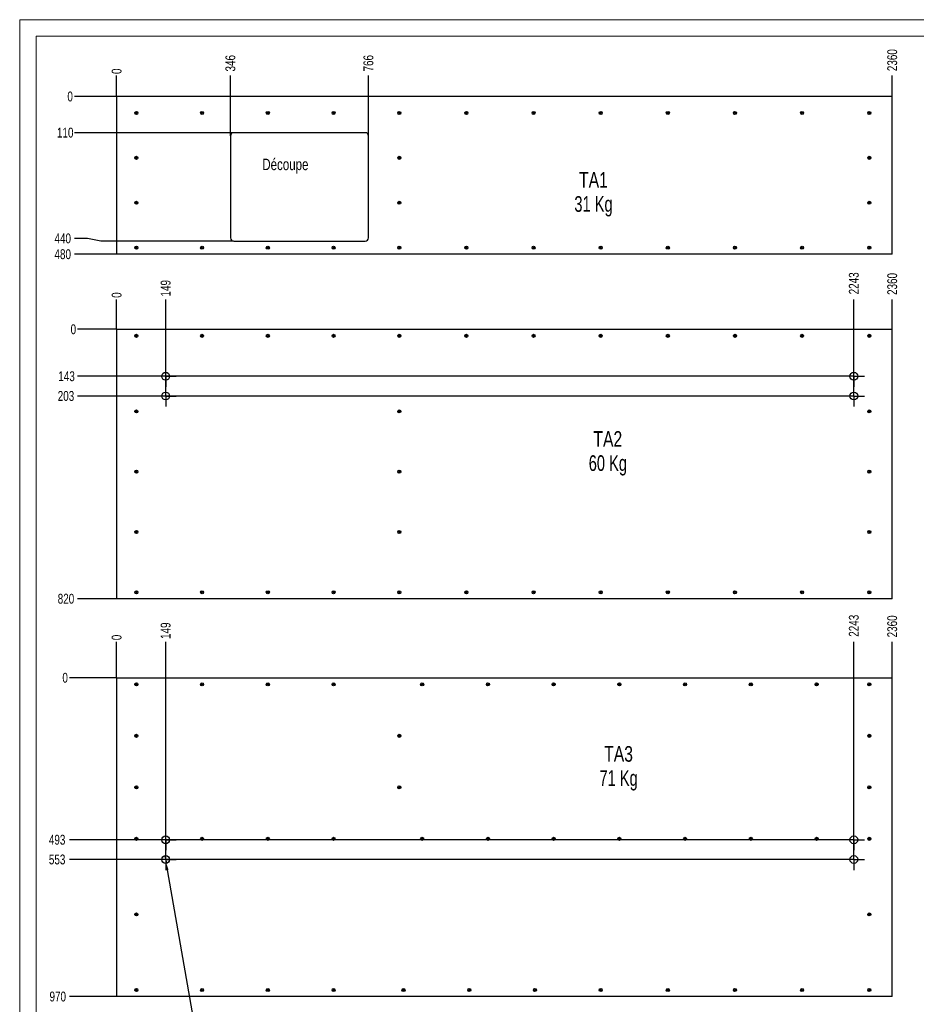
# Model space of a CAD drawing. Header units: millimetres. Extents: x 0 to 841, y 0 to 594.
# Tile 3 of 15: x 0 to 273, y 294 to 594. Entities that reach past the tile are written whole.
import ezdxf

# ---------------------------------------------------------------- set-up
doc = ezdxf.new("R2010")
doc.units = ezdxf.units.MM
doc.header["$PDSIZE"] = -1
doc.linetypes.add('CENTERX2', pattern=[20.32, 12.7, -2.54, 2.54, -2.54])
for name, color, linetype in [('COTES', 1, 'Continuous'), ('NOTES', 6, 'Continuous'), ('TRAIT-MIXTES', 3, 'CENTERX2')]:
    doc.layers.add(name, color=color, linetype=linetype)
doc.layers.add('TRAIT-FORT', color=4, linetype='Continuous', lineweight=25)
doc.styles.add('SLDTEXTSTYLE0', font='TXT', dxfattribs={"width": 0.75})
doc.styles.add('SLDTEXTSTYLE3', font='TXT', dxfattribs={"width": 0.7})
doc.dimstyles.new('SLDDIMSTYLE4', dxfattribs={"dimtxt": 3, "dimasz": 0.333333, "dimexe": 0, "dimexo": 0.0625, "dimgap": 0.75, "dimtad": 0, "dimtih": 1, "dimtoh": 1, "dimdec": 0, "dimlfac": 10, "dimrnd": 1e-09, "dimdsep": 46, "dimtxsty": 'SLDTEXTSTYLE0', "dimblk1": 'ORIGIN', "dimblk2": 'ORIGIN', "dimsah": 1, "dimcen": 0.09, "dimadec": 0, "dimazin": 2, "dimtfac": 1, "dimtdec": 0, "dimtofl": 0, "dimtmove": 0, "dimatfit": 3, "dimldrblk": 'ORIGIN', "dimfxl": 1, "dimfrac": 2, "dimtolj": 1, "dimtzin": 12, "dimarcsym": 0})
doc.dimstyles.new('SLDDIMSTYLE5', dxfattribs={"dimtxt": 3, "dimasz": 2, "dimexe": 0, "dimexo": 0.0625, "dimgap": 0.75, "dimtad": 0, "dimtih": 1, "dimtoh": 1, "dimdec": 0, "dimlfac": 10, "dimrnd": 1e-09, "dimzin": 12, "dimdsep": 46, "dimtxsty": 'SLDTEXTSTYLE0', "dimsah": 1, "dimcen": 0.09, "dimadec": 0, "dimazin": 3, "dimtfac": 1, "dimtdec": 0, "dimtofl": 0, "dimtmove": 0, "dimatfit": 3, "dimfxl": 1, "dimfrac": 2, "dimtolj": 1, "dimtzin": 12, "dimarcsym": 0})
doc.dimstyles.new('SLDDIMSTYLE6', dxfattribs={"dimtxt": 3, "dimasz": 2, "dimexe": 0, "dimexo": 0.0625, "dimgap": 0.75, "dimtad": 0, "dimtih": 1, "dimtoh": 1, "dimdec": 0, "dimlfac": 10, "dimrnd": 1e-09, "dimzin": 12, "dimdsep": 46, "dimtxsty": 'SLDTEXTSTYLE0', "dimblk1": 'NONE', "dimsah": 1, "dimcen": 0, "dimadec": 0, "dimazin": 3, "dimtfac": 1, "dimtdec": 0, "dimtmove": 0, "dimatfit": 3, "dimldrblk": 'NONE', "dimfxl": 1, "dimfrac": 2, "dimtolj": 1, "dimtzin": 12, "dimarcsym": 0})

# ---------------------------------------------------------------- blocks, each defined once
blk = doc.blocks.new('_D_60')
at = {"layer": 'COTES', "color": 0, "lineweight": -2, "transparency": 16777216}
blk.add_line((29.5, 570.68), (29.5, 577), dxfattribs=at)
at = {"layer": 'Defpoints', "color": 0, "transparency": 16777216}
for p in [(29.5, 577), (29.5, 570.62), (29.5, 570.62)]:
    blk.add_point(p, dxfattribs=at)
at = {"layer": 'COTES', "color": 0, "transparency": 16777216, "insert": (29.5, 578.31), "char_height": 3, "attachment_point": 5, "rotation": 90, "style": 'SLDTEXTSTYLE0'}
blk.add_mtext('\\A1;0', dxfattribs=at)
blk = doc.blocks.new('_Origin')
at = {"color": 0, "linetype": 'ByBlock', "lineweight": -2}
blk.add_line((0, 0), (-1, 0), dxfattribs=at)
blk.add_circle((0, 0), 0.5, dxfattribs=at)
blk = doc.blocks.new('_D_61')
at = {"layer": 'COTES', "color": 0, "lineweight": -2, "transparency": 16777216}
blk.add_line((64.12, 558.68), (64.12, 577), dxfattribs=at)
at = {"layer": 'Defpoints', "color": 0, "transparency": 16777216}
for p in [(64.12, 577), (29.5, 570.62), (64.12, 558.62)]:
    blk.add_point(p, dxfattribs=at)
at = {"layer": 'COTES', "color": 0, "transparency": 16777216, "insert": (64.12, 580.75), "char_height": 3, "attachment_point": 5, "rotation": 90, "style": 'SLDTEXTSTYLE0'}
blk.add_mtext('\\A1;346', dxfattribs=at)
blk = doc.blocks.new('_D_62')
at = {"layer": 'COTES', "color": 0, "lineweight": -2, "transparency": 16777216}
blk.add_line((106.12, 558.68), (106.12, 577), dxfattribs=at)
at = {"layer": 'Defpoints', "color": 0, "transparency": 16777216}
for p in [(106.12, 577), (29.5, 570.62), (106.12, 558.62)]:
    blk.add_point(p, dxfattribs=at)
at = {"layer": 'COTES', "color": 0, "transparency": 16777216, "insert": (106.12, 580.75), "char_height": 3, "attachment_point": 5, "rotation": 90, "style": 'SLDTEXTSTYLE0'}
blk.add_mtext('\\A1;766', dxfattribs=at)
blk = doc.blocks.new('_D_63')
at = {"layer": 'COTES', "color": 0, "lineweight": -2, "transparency": 16777216}
blk.add_line((265.5, 570.68), (265.5, 577), dxfattribs=at)
at = {"layer": 'Defpoints', "color": 0, "transparency": 16777216}
for p in [(265.5, 577), (29.5, 570.62), (265.5, 570.62)]:
    blk.add_point(p, dxfattribs=at)
at = {"layer": 'COTES', "color": 0, "transparency": 16777216, "insert": (265.5, 581.69), "char_height": 3, "attachment_point": 5, "rotation": 90, "style": 'SLDTEXTSTYLE0'}
blk.add_mtext('\\A1;2360', dxfattribs=at)
blk = doc.blocks.new('_D_64')
at = {"layer": 'COTES', "color": 0, "lineweight": -2, "transparency": 16777216}
blk.add_line((29.44, 570.62), (16.66, 570.62), dxfattribs=at)
at = {"layer": 'Defpoints', "color": 0, "transparency": 16777216}
for p in [(16.66, 570.62), (29.5, 570.62), (29.5, 570.62)]:
    blk.add_point(p, dxfattribs=at)
at = {"layer": 'COTES', "color": 0, "transparency": 16777216, "insert": (15.35, 570.62), "char_height": 3, "attachment_point": 5, "style": 'SLDTEXTSTYLE0'}
blk.add_mtext('\\A1;0', dxfattribs=at)
blk = doc.blocks.new('_D_65')
at = {"layer": 'COTES', "color": 0, "lineweight": -2, "transparency": 16777216}
blk.add_line((65.06, 559.62), (16.66, 559.62), dxfattribs=at)
at = {"layer": 'Defpoints', "color": 0, "transparency": 16777216}
for p in [(29.5, 570.62), (16.66, 559.62), (65.12, 559.62)]:
    blk.add_point(p, dxfattribs=at)
at = {"layer": 'COTES', "color": 0, "transparency": 16777216, "insert": (13.85, 559.62), "char_height": 3, "attachment_point": 5, "style": 'SLDTEXTSTYLE0'}
blk.add_mtext('\\A1;110', dxfattribs=at)
blk = doc.blocks.new('_D_66')
at = {"layer": 'COTES', "color": 0, "lineweight": -2, "transparency": 16777216}
for p, q in [((20.66, 527.44), (16.66, 527.44)), ((24.66, 526.62), (20.66, 527.44)), ((65.06, 526.62), (24.66, 526.62))]:
    blk.add_line(p, q, dxfattribs=at)
at = {"layer": 'Defpoints', "color": 0, "transparency": 16777216}
for p in [(29.5, 570.62), (16.66, 527.44), (65.12, 526.62)]:
    blk.add_point(p, dxfattribs=at)
at = {"layer": 'COTES', "color": 0, "transparency": 16777216, "insert": (13.1, 527.44), "char_height": 3, "attachment_point": 5, "style": 'SLDTEXTSTYLE0'}
blk.add_mtext('\\A1;440', dxfattribs=at)
blk = doc.blocks.new('_D_67')
at = {"layer": 'COTES', "color": 0, "lineweight": -2, "transparency": 16777216}
blk.add_line((29.44, 522.63), (16.66, 522.63), dxfattribs=at)
at = {"layer": 'Defpoints', "color": 0, "transparency": 16777216}
for p in [(29.5, 570.62), (16.66, 522.63), (29.5, 522.63)]:
    blk.add_point(p, dxfattribs=at)
at = {"layer": 'COTES', "color": 0, "transparency": 16777216, "insert": (13.1, 522.63), "char_height": 3, "attachment_point": 5, "style": 'SLDTEXTSTYLE0'}
blk.add_mtext('\\A1;480', dxfattribs=at)
blk = doc.blocks.new('SW_NOTE_12')
at = {"layer": 'NOTES', "color": 0, "char_height": 4.762, "attachment_point": 2}
for s, insert, style in [('TA1', (5.43, 6.14), 'SLDTEXTSTYLE0'), ('31 Kg', (5.44, -1.21), 'SLDTEXTSTYLE3')]:
    blk.add_mtext(s, dxfattribs=dict(at, insert=insert, style=style))
blk = doc.blocks.new('_D_68')
at = {"layer": 'COTES', "color": 0, "lineweight": -2, "transparency": 16777216}
blk.add_line((29.5, 499.86), (29.5, 508.9), dxfattribs=at)
at = {"layer": 'Defpoints', "color": 0, "transparency": 16777216}
for p in [(29.5, 508.9), (29.5, 499.79), (29.5, 499.79)]:
    blk.add_point(p, dxfattribs=at)
at = {"layer": 'COTES', "color": 0, "transparency": 16777216, "insert": (29.5, 510.21), "char_height": 3, "attachment_point": 5, "rotation": 90, "style": 'SLDTEXTSTYLE0'}
blk.add_mtext('\\A1;0', dxfattribs=at)
blk = doc.blocks.new('_D_69')
at = {"layer": 'COTES', "color": 0, "lineweight": -2, "transparency": 16777216}
blk.add_line((44.42, 482.76), (44.42, 508.9), dxfattribs=at)
at = {"layer": 'Defpoints', "color": 0, "transparency": 16777216}
for p in [(44.42, 508.9), (29.5, 499.79), (44.42, 482.7)]:
    blk.add_point(p, dxfattribs=at)
at = {"layer": 'COTES', "color": 0, "transparency": 16777216, "insert": (44.42, 512.28), "char_height": 3, "attachment_point": 5, "rotation": 90, "style": 'SLDTEXTSTYLE0'}
blk.add_mtext('\\A1;149', dxfattribs=at)
blk = doc.blocks.new('_D_70')
at = {"layer": 'COTES', "color": 0, "lineweight": -2, "transparency": 16777216}
blk.add_line((253.82, 482.76), (253.82, 508.9), dxfattribs=at)
at = {"layer": 'Defpoints', "color": 0, "transparency": 16777216}
for p in [(253.82, 508.9), (29.5, 499.79), (253.82, 482.7)]:
    blk.add_point(p, dxfattribs=at)
at = {"layer": 'COTES', "color": 0, "transparency": 16777216, "insert": (253.82, 513.78), "char_height": 3, "attachment_point": 5, "rotation": 90, "style": 'SLDTEXTSTYLE0'}
blk.add_mtext('\\A1;2243', dxfattribs=at)
blk = doc.blocks.new('_D_71')
at = {"layer": 'COTES', "color": 0, "lineweight": -2, "transparency": 16777216}
blk.add_line((265.5, 499.86), (265.5, 508.9), dxfattribs=at)
at = {"layer": 'Defpoints', "color": 0, "transparency": 16777216}
for p in [(265.5, 508.9), (29.5, 499.79), (265.5, 499.79)]:
    blk.add_point(p, dxfattribs=at)
at = {"layer": 'COTES', "color": 0, "transparency": 16777216, "insert": (265.5, 513.59), "char_height": 3, "attachment_point": 5, "rotation": 90, "style": 'SLDTEXTSTYLE0'}
blk.add_mtext('\\A1;2360', dxfattribs=at)
blk = doc.blocks.new('_D_72')
at = {"layer": 'COTES', "color": 0, "lineweight": -2, "transparency": 16777216}
blk.add_line((29.44, 499.79), (17.64, 499.79), dxfattribs=at)
at = {"layer": 'Defpoints', "color": 0, "transparency": 16777216}
for p in [(17.64, 499.79), (29.5, 499.79), (29.5, 499.79)]:
    blk.add_point(p, dxfattribs=at)
at = {"layer": 'COTES', "color": 0, "transparency": 16777216, "insert": (16.33, 499.79), "char_height": 3, "attachment_point": 5, "style": 'SLDTEXTSTYLE0'}
blk.add_mtext('\\A1;0', dxfattribs=at)
blk = doc.blocks.new('_D_73')
at = {"layer": 'COTES', "color": 0, "lineweight": -2, "transparency": 16777216}
blk.add_line((250.56, 485.5), (17.64, 485.5), dxfattribs=at)
at = {"layer": 'Defpoints', "color": 0, "transparency": 16777216}
for p in [(29.5, 499.79), (17.64, 485.5), (250.62, 485.5)]:
    blk.add_point(p, dxfattribs=at)
at = {"layer": 'COTES', "color": 0, "transparency": 16777216, "insert": (14.27, 485.5), "char_height": 3, "attachment_point": 5, "style": 'SLDTEXTSTYLE0'}
blk.add_mtext('\\A1;143', dxfattribs=at)
blk = doc.blocks.new('_D_74')
at = {"layer": 'COTES', "color": 0, "lineweight": -2, "transparency": 16777216}
blk.add_line((250.56, 479.5), (17.64, 479.5), dxfattribs=at)
at = {"layer": 'Defpoints', "color": 0, "transparency": 16777216}
for p in [(29.5, 499.79), (17.64, 479.5), (250.62, 479.5)]:
    blk.add_point(p, dxfattribs=at)
at = {"layer": 'COTES', "color": 0, "transparency": 16777216, "insert": (14.08, 479.5), "char_height": 3, "attachment_point": 5, "style": 'SLDTEXTSTYLE0'}
blk.add_mtext('\\A1;203', dxfattribs=at)
blk = doc.blocks.new('_D_75')
at = {"layer": 'COTES', "color": 0, "lineweight": -2, "transparency": 16777216}
blk.add_line((29.44, 417.8), (17.64, 417.8), dxfattribs=at)
at = {"layer": 'Defpoints', "color": 0, "transparency": 16777216}
for p in [(29.5, 499.79), (17.64, 417.8), (29.5, 417.8)]:
    blk.add_point(p, dxfattribs=at)
at = {"layer": 'COTES', "color": 0, "transparency": 16777216, "insert": (14.08, 417.8), "char_height": 3, "attachment_point": 5, "style": 'SLDTEXTSTYLE0'}
blk.add_mtext('\\A1;820', dxfattribs=at)
blk = doc.blocks.new('SW_NOTE_13')
at = {"layer": 'NOTES', "color": 0, "char_height": 4.762, "attachment_point": 2}
for s, insert, style in [('TA2', (5.43, 6.14), 'SLDTEXTSTYLE0'), ('60 Kg', (5.44, -1.21), 'SLDTEXTSTYLE3')]:
    blk.add_mtext(s, dxfattribs=dict(at, insert=insert, style=style))
blk = doc.blocks.new('SW_CENTERMARKSYMBOL_11')
at = {"layer": 'TRAIT-MIXTES', "color": 0}
for p, q in [((0, 2), (0, 3.2)), ((-2, 0), (-3.2, 0)), ((0, 0), (-2, 0)), ((0, 0), (0, 2)), ((0, 0), (0, -2)), ((0, 0), (2, 0)), ((2, 0), (3.2, 0)), ((0, -2), (0, -3.2))]:
    blk.add_line(p, q, dxfattribs=at)
blk = doc.blocks.new('SW_CENTERMARKSYMBOL_12')
at = {"layer": 'TRAIT-MIXTES', "color": 0}
for p, q in [((0, 2), (0, 3.2)), ((-2, 0), (-3.2, 0)), ((0, 0), (-2, 0)), ((0, 0), (0, 2)), ((0, 0), (0, -2)), ((0, 0), (2, 0)), ((2, 0), (3.2, 0)), ((0, -2), (0, -3.2))]:
    blk.add_line(p, q, dxfattribs=at)
blk = doc.blocks.new('SW_CENTERMARKSYMBOL_13')
at = {"layer": 'TRAIT-MIXTES', "color": 0}
for p, q in [((0, 2), (0, 3.2)), ((-2, 0), (-3.2, 0)), ((0, 0), (-2, 0)), ((0, 0), (0, 2)), ((0, 0), (0, -2)), ((0, 0), (2, 0)), ((2, 0), (3.2, 0)), ((0, -2), (0, -3.2))]:
    blk.add_line(p, q, dxfattribs=at)
blk = doc.blocks.new('SW_CENTERMARKSYMBOL_14')
at = {"layer": 'TRAIT-MIXTES', "color": 0}
for p, q in [((0, 2), (0, 3.2)), ((-2, 0), (-3.2, 0)), ((0, 0), (-2, 0)), ((0, 0), (0, 2)), ((0, 0), (0, -2)), ((0, 0), (2, 0)), ((2, 0), (3.2, 0)), ((0, -2), (0, -3.2))]:
    blk.add_line(p, q, dxfattribs=at)
blk = doc.blocks.new('_D_76')
at = {"layer": 'COTES', "color": 0, "lineweight": -2, "transparency": 16777216}
blk.add_line((29.5, 393.83), (29.5, 404.72), dxfattribs=at)
at = {"layer": 'Defpoints', "color": 0, "transparency": 16777216}
for p in [(29.5, 404.72), (29.5, 393.76), (29.5, 393.76)]:
    blk.add_point(p, dxfattribs=at)
at = {"layer": 'COTES', "color": 0, "transparency": 16777216, "insert": (29.5, 406.04), "char_height": 3, "attachment_point": 5, "rotation": 90, "style": 'SLDTEXTSTYLE0'}
blk.add_mtext('\\A1;0', dxfattribs=at)
blk = doc.blocks.new('_D_77')
at = {"layer": 'COTES', "color": 0, "lineweight": -2, "transparency": 16777216}
blk.add_line((44.42, 341.73), (44.42, 404.72), dxfattribs=at)
at = {"layer": 'Defpoints', "color": 0, "transparency": 16777216}
for p in [(44.42, 404.72), (29.5, 393.76), (44.42, 341.67)]:
    blk.add_point(p, dxfattribs=at)
at = {"layer": 'COTES', "color": 0, "transparency": 16777216, "insert": (44.42, 408.1), "char_height": 3, "attachment_point": 5, "rotation": 90, "style": 'SLDTEXTSTYLE0'}
blk.add_mtext('\\A1;149', dxfattribs=at)
blk = doc.blocks.new('_D_78')
at = {"layer": 'COTES', "color": 0, "lineweight": -2, "transparency": 16777216}
blk.add_line((253.82, 341.73), (253.82, 404.72), dxfattribs=at)
at = {"layer": 'Defpoints', "color": 0, "transparency": 16777216}
for p in [(253.82, 404.72), (29.5, 393.76), (253.82, 341.67)]:
    blk.add_point(p, dxfattribs=at)
at = {"layer": 'COTES', "color": 0, "transparency": 16777216, "insert": (253.82, 409.6), "char_height": 3, "attachment_point": 5, "rotation": 90, "style": 'SLDTEXTSTYLE0'}
blk.add_mtext('\\A1;2243', dxfattribs=at)
blk = doc.blocks.new('_D_79')
at = {"layer": 'COTES', "color": 0, "lineweight": -2, "transparency": 16777216}
blk.add_line((265.5, 393.83), (265.5, 404.72), dxfattribs=at)
at = {"layer": 'Defpoints', "color": 0, "transparency": 16777216}
for p in [(265.5, 404.72), (29.5, 393.76), (265.5, 393.76)]:
    blk.add_point(p, dxfattribs=at)
at = {"layer": 'COTES', "color": 0, "transparency": 16777216, "insert": (265.5, 409.41), "char_height": 3, "attachment_point": 5, "rotation": 90, "style": 'SLDTEXTSTYLE0'}
blk.add_mtext('\\A1;2360', dxfattribs=at)
blk = doc.blocks.new('_D_80')
at = {"layer": 'COTES', "color": 0, "lineweight": -2, "transparency": 16777216}
blk.add_line((29.44, 393.76), (15.14, 393.76), dxfattribs=at)
at = {"layer": 'Defpoints', "color": 0, "transparency": 16777216}
for p in [(15.14, 393.76), (29.5, 393.76), (29.5, 393.76)]:
    blk.add_point(p, dxfattribs=at)
at = {"layer": 'COTES', "color": 0, "transparency": 16777216, "insert": (13.83, 393.76), "char_height": 3, "attachment_point": 5, "style": 'SLDTEXTSTYLE0'}
blk.add_mtext('\\A1;0', dxfattribs=at)
blk = doc.blocks.new('_D_81')
at = {"layer": 'COTES', "color": 0, "lineweight": -2, "transparency": 16777216}
blk.add_line((250.56, 344.47), (15.14, 344.47), dxfattribs=at)
at = {"layer": 'Defpoints', "color": 0, "transparency": 16777216}
for p in [(29.5, 393.76), (15.14, 344.47), (250.62, 344.47)]:
    blk.add_point(p, dxfattribs=at)
at = {"layer": 'COTES', "color": 0, "transparency": 16777216, "insert": (11.39, 344.47), "char_height": 3, "attachment_point": 5, "style": 'SLDTEXTSTYLE0'}
blk.add_mtext('\\A1;493', dxfattribs=at)
blk = doc.blocks.new('_D_82')
at = {"layer": 'COTES', "color": 0, "lineweight": -2, "transparency": 16777216}
blk.add_line((250.56, 338.47), (15.14, 338.47), dxfattribs=at)
at = {"layer": 'Defpoints', "color": 0, "transparency": 16777216}
for p in [(29.5, 393.76), (15.14, 338.47), (250.62, 338.47)]:
    blk.add_point(p, dxfattribs=at)
at = {"layer": 'COTES', "color": 0, "transparency": 16777216, "insert": (11.39, 338.47), "char_height": 3, "attachment_point": 5, "style": 'SLDTEXTSTYLE0'}
blk.add_mtext('\\A1;553', dxfattribs=at)
blk = doc.blocks.new('_D_83')
at = {"layer": 'COTES', "color": 0, "lineweight": -2, "transparency": 16777216}
blk.add_line((29.44, 296.77), (15.14, 296.77), dxfattribs=at)
at = {"layer": 'Defpoints', "color": 0, "transparency": 16777216}
for p in [(29.5, 393.76), (15.14, 296.77), (29.5, 296.77)]:
    blk.add_point(p, dxfattribs=at)
at = {"layer": 'COTES', "color": 0, "transparency": 16777216, "insert": (11.58, 296.77), "char_height": 3, "attachment_point": 5, "style": 'SLDTEXTSTYLE0'}
blk.add_mtext('\\A1;970', dxfattribs=at)
blk = doc.blocks.new('_D_84')
at = {"layer": 'COTES', "color": 0, "lineweight": -2, "transparency": 16777216}
for p, q in [((44.21, 339.65), (44.63, 337.29)), ((52.89, 290.08), (44.97, 335.32)), ((54.89, 290.08), (52.89, 290.08))]:
    blk.add_line(p, q, dxfattribs=at)
at = {"layer": 'COTES', "color": 0, "transparency": 16777216}
blk.add_solid([(45.3, 335.38), (44.64, 335.26), (44.63, 337.29)], dxfattribs=at)
at = {"layer": 'Defpoints', "color": 0, "transparency": 16777216}
for p in [(44.21, 339.65), (44.63, 337.29)]:
    blk.add_point(p, dxfattribs=at)
at = {"layer": 'COTES', "color": 0, "transparency": 16777216, "insert": (55.64, 291.58), "char_height": 3, "attachment_point": 1, "style": 'SLDTEXTSTYLE0'}
blk.add_mtext('\\A1;4 Trous∅24', dxfattribs=at)
blk = doc.blocks.new('_None')
blk = doc.blocks.new('SW_NOTE_14')
at = {"layer": 'NOTES', "color": 0, "char_height": 4.762, "attachment_point": 2}
for s, insert, style in [('TA3', (5.43, 6.14), 'SLDTEXTSTYLE0'), ('71 Kg', (5.44, -1.21), 'SLDTEXTSTYLE3')]:
    blk.add_mtext(s, dxfattribs=dict(at, insert=insert, style=style))
blk = doc.blocks.new('SW_CENTERMARKSYMBOL_15')
at = {"layer": 'TRAIT-MIXTES', "color": 0}
for p, q in [((0, 2), (0, 3.2)), ((-2, 0), (-3.2, 0)), ((0, 0), (-2, 0)), ((0, 0), (0, 2)), ((0, 0), (0, -2)), ((0, 0), (2, 0)), ((2, 0), (3.2, 0)), ((0, -2), (0, -3.2))]:
    blk.add_line(p, q, dxfattribs=at)
blk = doc.blocks.new('SW_CENTERMARKSYMBOL_16')
at = {"layer": 'TRAIT-MIXTES', "color": 0}
for p, q in [((0, 2), (0, 3.2)), ((-2, 0), (-3.2, 0)), ((0, 0), (-2, 0)), ((0, 0), (0, 2)), ((0, 0), (0, -2)), ((0, 0), (2, 0)), ((2, 0), (3.2, 0)), ((0, -2), (0, -3.2))]:
    blk.add_line(p, q, dxfattribs=at)
blk = doc.blocks.new('SW_CENTERMARKSYMBOL_17')
at = {"layer": 'TRAIT-MIXTES', "color": 0}
for p, q in [((0, 2), (0, 3.2)), ((-2, 0), (-3.2, 0)), ((0, 0), (-2, 0)), ((0, 0), (0, 2)), ((0, 0), (0, -2)), ((0, 0), (2, 0)), ((2, 0), (3.2, 0)), ((0, -2), (0, -3.2))]:
    blk.add_line(p, q, dxfattribs=at)
blk = doc.blocks.new('SW_CENTERMARKSYMBOL_18')
at = {"layer": 'TRAIT-MIXTES', "color": 0}
for p, q in [((0, 2), (0, 3.2)), ((-2, 0), (-3.2, 0)), ((0, 0), (-2, 0)), ((0, 0), (0, 2)), ((0, 0), (0, -2)), ((0, 0), (2, 0)), ((2, 0), (3.2, 0)), ((0, -2), (0, -3.2))]:
    blk.add_line(p, q, dxfattribs=at)

msp = doc.modelspace()

# ---------------------------------------------------------------- linework, layer by layer
at = {"lineweight": 18}
for p, q in [((841, 594), (0, 594)), ((0, 594), (0, 0)), ((5, 589), (5, 5)), ((836, 589), (5, 589))]:
    msp.add_line(p, q, dxfattribs=at)
at = {"layer": 'TRAIT-FORT', "lineweight": 25}
for p, q in [((29.50218, 570.6218), (29.50218, 522.6318)), ((265.50218, 570.6218), (29.50218, 570.6218)), ((265.50218, 522.6318), (265.50218, 570.6218)), ((64.12029, 558.6218), (64.12029, 527.6218)), ((105.12029, 559.6218), (65.12029, 559.6218)), ((106.12029, 527.6218), (106.12029, 558.6218)), ((65.12029, 526.6218), (105.12029, 526.6218)), ((265.50218, 522.6318), (29.50218, 522.6318)), ((29.50218, 499.79358), (29.50218, 417.80358)), ((29.50218, 499.79358), (265.50218, 499.79358)), ((265.50218, 417.80358), (265.50218, 499.79358)), ((265.50218, 417.80358), (29.50218, 417.80358)), ((29.50218, 393.76394), (29.50218, 296.77394)), ((29.50218, 393.76394), (265.50218, 393.76394)), ((265.50218, 296.77394), (265.50218, 393.76394)), ((265.50218, 296.77394), (29.50218, 296.77394))]:
    msp.add_line(p, q, dxfattribs=at)
for centre, radius in [((35.50218, 565.6218), 0.47), ((35.50218, 565.6218), 0.225), ((55.50218, 565.6218), 0.47), ((55.50218, 565.6218), 0.225), ((75.50218, 565.6218), 0.47), ((75.50218, 565.6218), 0.225), ((95.50218, 565.6218), 0.47), ((95.50218, 565.6218), 0.225), ((115.50218, 565.6218), 0.47), ((115.50218, 565.6218), 0.225), ((135.93075, 565.6218), 0.47), ((135.93075, 565.6218), 0.225), ((156.35932, 565.6218), 0.47), ((156.35932, 565.6218), 0.225), ((176.78789, 565.6218), 0.47), ((176.78789, 565.6218), 0.225), ((197.21646, 565.6218), 0.47), ((197.21646, 565.6218), 0.225), ((217.64503, 565.6218), 0.47), ((217.64503, 565.6218), 0.225), ((238.0736, 565.6218), 0.47), ((238.0736, 565.6218), 0.225), ((258.50218, 565.6218), 0.47), ((258.50218, 565.6218), 0.225), ((35.50218, 551.95847), 0.47), ((35.50218, 551.95847), 0.225), ((115.50218, 551.95847), 0.47), ((115.50218, 551.95847), 0.225), ((258.50218, 551.95847), 0.47), ((258.50218, 551.95847), 0.225), ((35.50218, 538.29513), 0.47), ((35.50218, 538.29513), 0.225), ((115.50218, 538.29513), 0.47), ((115.50218, 538.29513), 0.225), ((258.50218, 538.29513), 0.47), ((258.50218, 538.29513), 0.225), ((35.50218, 524.6318), 0.47), ((35.50218, 524.6318), 0.225), ((55.50218, 524.6318), 0.47), ((55.50218, 524.6318), 0.225), ((75.50218, 524.6318), 0.47), ((75.50218, 524.6318), 0.225), ((95.50218, 524.6318), 0.47), ((95.50218, 524.6318), 0.225), ((115.50218, 524.6318), 0.47), ((115.50218, 524.6318), 0.225), ((135.93075, 524.6318), 0.47), ((135.93075, 524.6318), 0.225), ((156.35932, 524.6318), 0.47), ((156.35932, 524.6318), 0.225), ((176.78789, 524.6318), 0.47), ((176.78789, 524.6318), 0.225), ((197.21646, 524.6318), 0.47), ((197.21646, 524.6318), 0.225), ((217.64503, 524.6318), 0.47), ((217.64503, 524.6318), 0.225), ((238.0736, 524.6318), 0.47), ((238.0736, 524.6318), 0.225), ((258.50218, 524.6318), 0.47), ((258.50218, 524.6318), 0.225), ((35.50218, 497.80358), 0.47), ((35.50218, 497.80358), 0.225), ((55.50218, 497.80358), 0.47), ((55.50218, 497.80358), 0.225), ((75.50218, 497.80358), 0.47), ((75.50218, 497.80358), 0.225), ((95.50218, 497.80358), 0.47), ((95.50218, 497.80358), 0.225), ((115.50218, 497.80358), 0.47), ((115.50218, 497.80358), 0.225), ((135.93075, 497.80358), 0.47), ((135.93075, 497.80358), 0.225), ((156.35932, 497.80358), 0.47), ((156.35932, 497.80358), 0.225), ((176.78789, 497.80358), 0.47), ((176.78789, 497.80358), 0.225), ((197.21646, 497.80358), 0.47), ((197.21646, 497.80358), 0.225), ((217.64503, 497.80358), 0.47), ((217.64503, 497.80358), 0.225), ((238.0736, 497.80358), 0.47), ((238.0736, 497.80358), 0.225), ((258.50218, 497.80358), 0.47), ((258.50218, 497.80358), 0.225), ((44.42029, 485.50172), 1.2), ((253.82029, 485.50172), 1.2), ((44.42029, 479.50172), 1.2), ((253.82029, 479.50172), 1.2), ((35.50218, 474.80358), 0.47), ((35.50218, 474.80358), 0.225), ((115.50218, 474.80358), 0.47), ((115.50218, 474.80358), 0.225), ((258.50218, 474.80358), 0.47), ((258.50218, 474.80358), 0.225), ((35.50218, 456.46691), 0.47), ((35.50218, 456.46691), 0.225), ((115.50218, 456.46691), 0.47), ((115.50218, 456.46691), 0.225), ((258.50218, 456.46691), 0.47), ((258.50218, 456.46691), 0.225), ((35.50218, 438.13024), 0.47), ((35.50218, 438.13024), 0.225), ((115.50218, 438.13024), 0.47), ((115.50218, 438.13024), 0.225), ((258.50218, 438.13024), 0.47), ((258.50218, 438.13024), 0.225), ((35.50218, 419.79358), 0.47), ((35.50218, 419.79358), 0.225), ((55.50218, 419.79358), 0.47), ((55.50218, 419.79358), 0.225), ((75.50218, 419.79358), 0.47), ((75.50218, 419.79358), 0.225), ((95.50218, 419.79358), 0.47), ((95.50218, 419.79358), 0.225), ((115.50218, 419.79358), 0.47), ((115.50218, 419.79358), 0.225), ((135.93075, 419.79358), 0.47), ((135.93075, 419.79358), 0.225), ((156.35932, 419.79358), 0.47), ((156.35932, 419.79358), 0.225), ((176.78789, 419.79358), 0.47), ((176.78789, 419.79358), 0.225), ((197.21646, 419.79358), 0.47), ((197.21646, 419.79358), 0.225), ((217.64503, 419.79358), 0.47), ((217.64503, 419.79358), 0.225), ((238.0736, 419.79358), 0.47), ((238.0736, 419.79358), 0.225), ((258.50218, 419.79358), 0.47), ((258.50218, 419.79358), 0.225), ((35.50218, 391.76394), 0.47), ((35.50218, 391.76394), 0.225), ((55.50218, 391.76394), 0.47), ((55.50218, 391.76394), 0.225), ((75.50218, 391.76394), 0.47), ((75.50218, 391.76394), 0.225), ((95.50218, 391.76394), 0.47), ((95.50218, 391.76394), 0.225), ((122.4736, 391.76394), 0.47), ((122.4736, 391.76394), 0.225), ((142.4736, 391.76394), 0.47), ((142.4736, 391.76394), 0.225), ((162.4736, 391.76394), 0.47), ((162.4736, 391.76394), 0.225), ((182.4736, 391.76394), 0.47), ((182.4736, 391.76394), 0.225), ((202.4736, 391.76394), 0.47), ((202.4736, 391.76394), 0.225), ((222.4736, 391.76394), 0.47), ((222.4736, 391.76394), 0.225), ((242.4736, 391.76394), 0.47), ((242.4736, 391.76394), 0.225), ((258.50218, 391.76394), 0.47), ((258.50218, 391.76394), 0.225), ((35.50218, 376.09727), 0.47), ((35.50218, 376.09727), 0.225), ((115.50218, 376.09727), 0.47), ((115.50218, 376.09727), 0.225), ((258.50218, 376.09727), 0.47), ((258.50218, 376.09727), 0.225), ((35.50218, 360.4306), 0.47), ((35.50218, 360.4306), 0.225), ((115.50218, 360.4306), 0.47), ((115.50218, 360.4306), 0.225), ((258.50218, 360.4306), 0.47), ((258.50218, 360.4306), 0.225), ((35.50218, 344.76394), 0.47), ((35.50218, 344.76394), 0.225), ((44.42029, 344.47209), 1.2), ((55.50218, 344.76394), 0.47), ((55.50218, 344.76394), 0.225), ((75.50218, 344.76394), 0.47), ((75.50218, 344.76394), 0.225), ((95.50218, 344.76394), 0.47), ((95.50218, 344.76394), 0.225), ((122.4736, 344.76394), 0.47), ((122.4736, 344.76394), 0.225), ((142.4736, 344.76394), 0.47), ((142.4736, 344.76394), 0.225), ((162.4736, 344.76394), 0.47), ((162.4736, 344.76394), 0.225), ((182.4736, 344.76394), 0.47), ((182.4736, 344.76394), 0.225), ((202.4736, 344.76394), 0.47), ((202.4736, 344.76394), 0.225), ((222.4736, 344.76394), 0.47), ((222.4736, 344.76394), 0.225), ((242.4736, 344.76394), 0.47), ((242.4736, 344.76394), 0.225), ((253.82029, 344.47209), 1.2), ((258.50218, 344.76394), 0.47), ((258.50218, 344.76394), 0.225), ((44.42029, 338.47209), 1.2), ((253.82029, 338.47209), 1.2), ((35.50218, 321.76394), 0.47), ((35.50218, 321.76394), 0.225), ((258.50218, 321.76394), 0.47), ((258.50218, 321.76394), 0.225), ((35.50218, 298.76394), 0.47), ((35.50218, 298.76394), 0.225), ((55.50218, 298.76394), 0.47), ((55.50218, 298.76394), 0.225), ((75.50218, 298.76394), 0.47), ((75.50218, 298.76394), 0.225), ((95.50218, 298.76394), 0.47), ((95.50218, 298.76394), 0.225), ((116.78789, 298.76394), 0.47), ((116.78789, 298.76394), 0.225), ((136.78789, 298.76394), 0.47), ((136.78789, 298.76394), 0.225), ((156.78789, 298.76394), 0.47), ((156.78789, 298.76394), 0.225), ((176.78789, 298.76394), 0.47), ((176.78789, 298.76394), 0.225), ((197.21646, 298.76394), 0.47), ((197.21646, 298.76394), 0.225), ((217.64503, 298.76394), 0.47), ((217.64503, 298.76394), 0.225), ((238.0736, 298.76394), 0.47), ((238.0736, 298.76394), 0.225), ((258.50218, 298.76394), 0.47), ((258.50218, 298.76394), 0.225)]:
    msp.add_circle(centre, radius, dxfattribs=at)
for centre, start, end in [((65.12029, 558.6218), 90, 180), ((105.12029, 558.6218), 0, 90), ((65.12029, 527.6218), 180, 270), ((105.12029, 527.6218), 270, 0)]:
    msp.add_arc(centre, 1, start, end, dxfattribs=at)

# ---------------------------------------------------------------- block references
at = {"layer": 'NOTES'}
for name, p in [('SW_NOTE_12', (169.15847, 541.52004)), ('SW_NOTE_13', (173.52558, 462.67937)), ('SW_NOTE_14', (176.79237, 366.85352))]:
    msp.add_blockref(name, p, dxfattribs=at)
at = {"layer": 'TRAIT-MIXTES'}
for name, p in [('SW_CENTERMARKSYMBOL_12', (44.42029, 485.50172)), ('SW_CENTERMARKSYMBOL_13', (253.82029, 485.50172)), ('SW_CENTERMARKSYMBOL_11', (44.42029, 479.50172)), ('SW_CENTERMARKSYMBOL_14', (253.82029, 479.50172)), ('SW_CENTERMARKSYMBOL_18', (44.42029, 344.47209)), ('SW_CENTERMARKSYMBOL_15', (253.82029, 344.47209)), ('SW_CENTERMARKSYMBOL_17', (44.42029, 338.47209)), ('SW_CENTERMARKSYMBOL_16', (253.82029, 338.47209))]:
    msp.add_blockref(name, p, dxfattribs=at)

# ---------------------------------------------------------------- texts
at = {"layer": 'NOTES', "insert": (73.81875, 551.72469), "char_height": 3.5, "attachment_point": 1, "style": 'SLDTEXTSTYLE0'}
msp.add_mtext('Découpe', dxfattribs=at)

# ---------------------------------------------------------------- dimensions: what is measured, and where the dimension line sits
at = {"layer": 'COTES'}
for feature_location, offset, dtype, origin, dimstyle, picture, middle in [((265.50218, 570.6218), (0, 6.37984), 1, (29.50218, 570.6218), 'SLDDIMSTYLE5', '_D_63', (265.50218, 581.68914)), ((64.12029, 558.6218), (0, 18.37984), 1, (29.50218, 570.6218), 'SLDDIMSTYLE5', '_D_61', (64.12029, 580.75164)), ((106.12029, 558.6218), (0, 18.37984), 1, (29.50218, 570.6218), 'SLDDIMSTYLE5', '_D_62', (106.12029, 580.75164)), ((29.5021759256, 570.6218006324), (0, 6.3798372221), 1, (29.5021759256, 570.6218006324), 'SLDDIMSTYLE4', '_D_60', (29.5021759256, 578.3141378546)), ((29.5021759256, 570.6218006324), (-12.8393487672, 0), 0, (29.5021759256, 570.6218006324), 'SLDDIMSTYLE4', '_D_64', (15.3503271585, 570.6218006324)), ((65.12029, 526.6218), (-48.45747, 0.82013), 0, (29.50218, 570.6218), 'SLDDIMSTYLE5', '_D_66', (13.10033, 527.44193)), ((29.50218, 522.6318), (-12.83935, 0), 0, (29.50218, 570.6218), 'SLDDIMSTYLE5', '_D_67', (13.10033, 522.6318)), ((65.12029, 559.6218), (-48.45747, 0), 0, (29.50218, 570.6218), 'SLDDIMSTYLE5', '_D_65', (13.85033, 559.6218)), ((253.82029, 482.70172), (0, 26.19894), 1, (29.50218, 499.79358), 'SLDDIMSTYLE5', '_D_70', (253.82029, 513.77567)), ((265.50218, 499.79358), (0, 9.10709), 1, (29.50218, 499.79358), 'SLDDIMSTYLE5', '_D_71', (265.50218, 513.58817)), ((44.42029, 482.70172), (0, 26.19894), 1, (29.50218, 499.79358), 'SLDDIMSTYLE5', '_D_69', (44.42029, 512.27567)), ((29.5021759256, 499.7935769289), (0, 9.1070893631), 1, (29.5021759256, 499.7935769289), 'SLDDIMSTYLE4', '_D_68', (29.5021759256, 510.213166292)), ((29.5021759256, 499.7935769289), (-11.8584882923, 0), 0, (29.5021759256, 499.7935769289), 'SLDDIMSTYLE4', '_D_72', (16.3311876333, 499.7935769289)), ((250.62029, 479.50172), (-232.97661, 0), 0, (29.50218, 499.79358), 'SLDDIMSTYLE5', '_D_74', (14.08119, 479.50172)), ((29.50218, 417.80358), (-11.85849, 0), 0, (29.50218, 499.79358), 'SLDDIMSTYLE5', '_D_75', (14.08119, 417.80358)), ((250.62029, 485.50172), (-232.97661, 0), 0, (29.50218, 499.79358), 'SLDDIMSTYLE5', '_D_73', (14.26869, 485.50172)), ((253.82029, 341.67209), (0, 63.05043), 1, (29.50218, 393.76394), 'SLDDIMSTYLE5', '_D_78', (253.82029, 409.59752)), ((265.50218, 393.76394), (0, 10.95858), 1, (29.50218, 393.76394), 'SLDDIMSTYLE5', '_D_79', (265.50218, 409.41002)), ((44.42029, 341.67209), (0, 63.05043), 1, (29.50218, 393.76394), 'SLDDIMSTYLE5', '_D_77', (44.42029, 408.09752)), ((29.5021759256, 393.7639373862), (0, 10.9585789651), 1, (29.5021759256, 393.7639373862), 'SLDDIMSTYLE4', '_D_76', (29.5021759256, 406.0350163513)), ((29.5021759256, 393.7639373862), (-14.3628129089, 0), 0, (29.5021759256, 393.7639373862), 'SLDDIMSTYLE4', '_D_80', (13.8268630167, 393.7639373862)), ((250.62029, 344.47209), (-235.48093, 0), 0, (29.50218, 393.76394), 'SLDDIMSTYLE5', '_D_81', (11.38936, 344.47209)), ((250.62029, 338.47209), (-235.48093, 0), 0, (29.50218, 393.76394), 'SLDDIMSTYLE5', '_D_82', (11.38936, 338.47209)), ((29.50218, 296.77394), (-14.36281, 0), 0, (29.50218, 393.76394), 'SLDDIMSTYLE5', '_D_83', (11.57686, 296.77394))]:
    dim = msp.add_ordinate_dim(feature_location=feature_location, offset=offset, dtype=dtype, origin=origin, dimstyle=dimstyle, dxfattribs=at)
    dim.commit()
    dim.dimension.update_dxf_attribs({"geometry": picture, "text_midpoint": middle})
dim = msp.add_diameter_dim_2p(p1=(44.21351, 339.65413), p2=(44.62707, 337.29004), text='4 Trous<>', dimstyle='SLDDIMSTYLE6', dxfattribs=at)
dim.commit()
dim.dimension.update_dxf_attribs({"geometry": '_D_84', "text_midpoint": (66.51144, 290.07572), "dimtype": 163})

doc.saveas('drawing.dxf')
